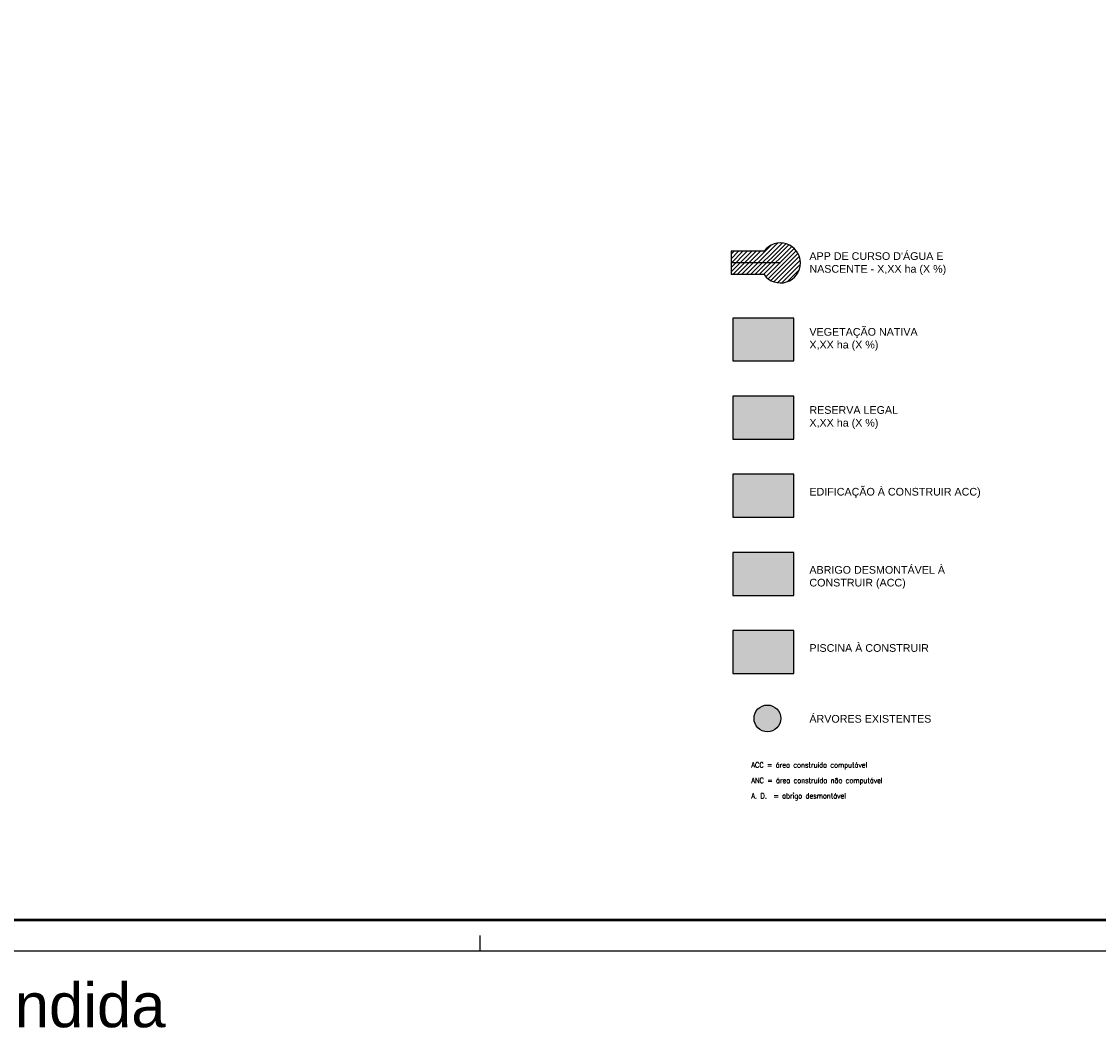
# Model space of a CAD drawing. Header units: millimetres. Extents: x -111 to 66, y -121 to 191.
# Tile 11 of 43: x -4 to 31, y -121 to -87. Entities that reach past the tile are written whole.
import ezdxf

# ---------------------------------------------------------------- set-up
doc = ezdxf.new("R2010")
doc.units = ezdxf.units.MM
for name, color, linetype in [('2', 2, 'Continuous'), ('3', 3, 'Continuous'), ('AR-HTC', 10, 'Continuous'), ('HATCH', 2, 'Continuous'), ('Texto', 1, 'Continuous')]:
    doc.layers.add(name, color=color, linetype=linetype)
doc.styles.add('ROMANS', font='romans')
doc.styles.add('Technic', font='techl___.ttf')

msp = doc.modelspace()

# ---------------------------------------------------------------- hatches: boundary and pattern name
at = {"layer": '3'}
h = msp.add_hatch(dxfattribs=at)
h.set_pattern_fill('ANSI31', color=256, scale=0.032)
h.set_pattern_definition([(45, (-208.18958, -482.83569), (-0.07184205, 0.07184205), [])])
edge = h.paths.add_edge_path()
edge.add_line((18.9059, -94.8601), (18.9059, -95.6188))
edge.add_line((18.9059, -95.6188), (19.9835, -95.6188))
edge.add_arc((20.514, -95.2395), 0.6522, 215.5658, 504.4342)
edge.add_line((19.9835, -94.8601), (18.9059, -94.8601))
h = msp.add_hatch(color=253, dxfattribs=at)
h.dxf.hatch_style = 1
h.paths.add_polyline_path([(20.9492, -102.1327), (18.9613, -102.1327), (18.9613, -103.535), (20.9492, -103.535)])
at = {"layer": 'AR-HTC'}
h = msp.add_hatch(color=81, dxfattribs=at)
h.dxf.hatch_style = 1
h.paths.add_polyline_path([(20.9492, -97.0359), (18.9613, -97.0359), (18.9613, -98.4382), (20.9492, -98.4382)])
h = msp.add_hatch(color=84, dxfattribs=at)
h.dxf.hatch_style = 1
h.paths.add_polyline_path([(20.9492, -99.5843), (18.9613, -99.5843), (18.9613, -100.9866), (20.9492, -100.9866)])
h = msp.add_hatch(color=140, dxfattribs=at)
h.dxf.hatch_style = 1
h.paths.add_polyline_path([(20.9492, -107.2295), (18.9613, -107.2295), (18.9613, -108.6318), (20.9492, -108.6318)])
h = msp.add_hatch(color=81, dxfattribs=at)
h.dxf.hatch_style = 1
h.paths.add_polyline_path([(20.5263, -110.0972, 1), (19.6551, -110.0972, 1)])
at = {"layer": 'HATCH'}
h = msp.add_hatch(color=31, dxfattribs=at)
h.dxf.hatch_style = 1
h.paths.add_polyline_path([(20.9492, -104.6811), (18.9613, -104.6811), (18.9613, -106.0834), (20.9492, -106.0834)])

# ---------------------------------------------------------------- linework, layer by layer
at = {"color": 1}
msp.add_lwpolyline([(52.7129, -117.6754), (52.7129, -33.5754), (-66.1871, -33.5754), (-66.1871, -117.6754)], close=True, dxfattribs=at)
at = {"color": 5, "linetype": 'Continuous', "const_width": 0.0833}
msp.add_lwpolyline([(-63.6871, -34.5754), (51.7129, -34.5754), (51.7129, -116.6754), (-63.6871, -116.6754)], close=True, dxfattribs=at)
at = {"layer": '2'}
for p, q in [((19.9835, -94.8601), (18.9059, -94.8601)), ((18.9059, -94.8601), (18.9059, -95.6188)), ((20.514, -95.2395), (18.9201, -95.2395)), ((19.9835, -95.6188), (18.9059, -95.6188)), ((10.7129, -117.1754), (10.7129, -117.6754))]:
    msp.add_line(p, q, dxfattribs=at)
for points in [[(18.9613, -98.4382), (20.9492, -98.4382), (20.9492, -97.0359), (18.9613, -97.0359)], [(18.9613, -100.9866), (20.9492, -100.9866), (20.9492, -99.5843), (18.9613, -99.5843)], [(18.9613, -103.535), (20.9492, -103.535), (20.9492, -102.1327), (18.9613, -102.1327)], [(18.9613, -106.0834), (20.9492, -106.0834), (20.9492, -104.6811), (18.9613, -104.6811)], [(18.9613, -108.6318), (20.9492, -108.6318), (20.9492, -107.2295), (18.9613, -107.2295)]]:
    msp.add_lwpolyline(points, close=True, dxfattribs=at)
msp.add_circle((20.0907, -110.0972), 0.4356, dxfattribs=at)
msp.add_arc((20.514, -95.2395), 0.6522, 215.5658, 144.4342, dxfattribs=at)

# ---------------------------------------------------------------- texts
at = {"layer": '2', "char_height": 0.25, "attachment_point": 1, "style": 'Technic'}
for s, width, insert in [("{\\f@Arial Unicode MS|b0|i0|c0|p34;APP DE CURSO D'ÁGUA E NASCENTE - X,XX ha (X %)} ", 5.954285, (21.4614, -94.8911)), ('{\\f@Arial Unicode MS|b0|i0|c0|p34;VEGETAÇÃO NATIVA  X,XX ha (X %)} ', 3.859379, (21.4614, -97.3627)), ('{\\f@Arial Unicode MS|b0|i0|c0|p34;RESERVA LEGAL  X,XX ha (X %)} ', 3.859379, (21.4614, -99.9111)), ('{\\f@Arial Unicode MS|b0|i0|c0|p34;EDIFICAÇÃO À CONSTRUIR ACC)}', 5.820026, (21.4614, -102.5779)), ('{\\f@Arial Unicode MS|b0|i0|c0|p34;ABRIGO DESMONTÁVEL À CONSTRUIR (ACC)}', 4.877284, (21.4614, -105.1263)), ('{\\f@Arial Unicode MS|b0|i0|c0|p34;PISCINA À CONSTRUIR}', 4.877284, (21.4614, -107.6747)), ('{\\f@Arial Unicode MS|b0|i0|c0|p34;ÁRVORES EXISTENTES}', 4.877284, (21.4614, -109.9857))]:
    msp.add_mtext_dynamic_manual_height_columns(s, width=width, gutter_width=12.5, heights=[0], dxfattribs=dict(at, insert=insert))
at = {"layer": 'Texto', "style": 'ROMANS', "width": 0.9}
for s, p in [('ACC = área construída computável', (19.5663, -111.7022)), ('ANC = área construída não computável', (19.5663, -112.2071)), ('A. D.  = abrigo desmontável', (19.5663, -112.712))]:
    msp.add_text(s, height=0.175, dxfattribs=at).set_placement(p)
at = {"layer": 'Texto', "color": 2, "insert": (-66.1871, -118.7307), "char_height": 1.44, "attachment_point": 1, "style": 'ROMANS'}
msp.add_mtext_dynamic_manual_height_columns('\\pxqj;{\\f@Arial Unicode MS|b0|i0|c0|p34;Modelo ilustrativo: adequar projeto e tabelas conforme situação pretendida }', width=171.828895, gutter_width=15, heights=[5.0094], dxfattribs=at)

doc.saveas('drawing.dxf')
